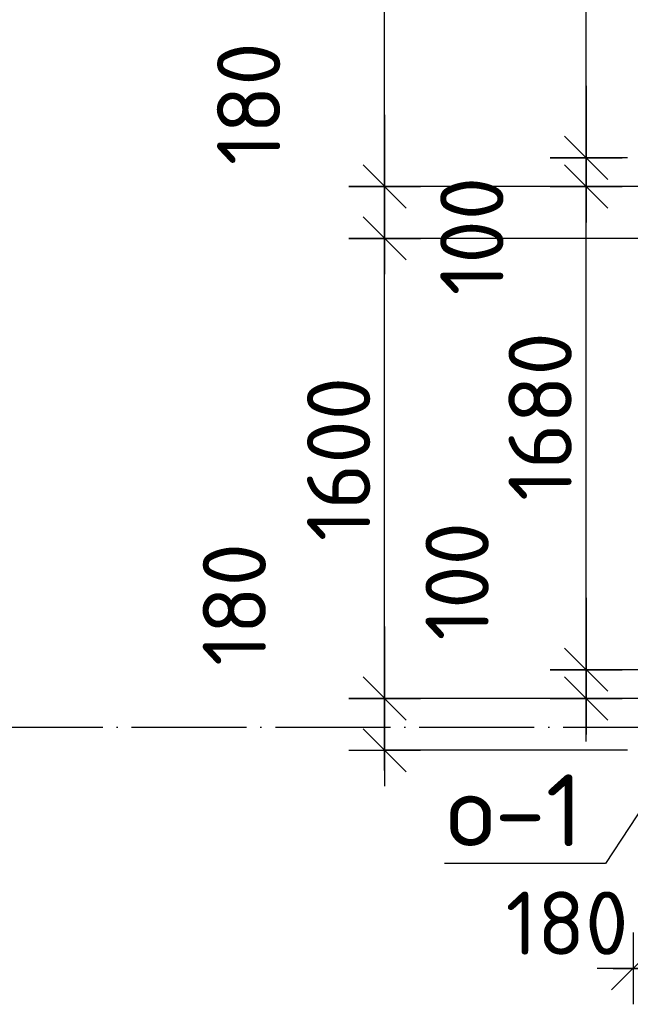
# Model space of a CAD drawing. Header units: millimetres. Extents: x 40580 to 559114, y -343730 to 81020.
# Tile 80 of 256: x 207798 to 209921, y -74567 to -71144. Entities that reach past the tile are written whole.
import ezdxf
from ezdxf.enums import TextEntityAlignment as Align

# ---------------------------------------------------------------- set-up
doc = ezdxf.new("R2010")
doc.units = ezdxf.units.MM
doc.linetypes.add('______11', pattern=[500, 400, -50, 0, -50])
doc.linetypes.add('______5', pattern=[1100, 800, -100, 100, -100])
for name, color, linetype in [('___________________', 253, '______5'), ('______________________', 7, 'Continuous'), ('_________________________0', 7, 'Continuous')]:
    doc.layers.add(name, color=color, linetype=linetype)
doc.styles.add('ISOCPEUR', font='isocpeur.ttf')

# ---------------------------------------------------------------- blocks, each defined once
blk = doc.blocks.new('ALL_ML_STRICH')
at = {"color": 0, "linetype": 'ByBlock', "lineweight": -2}
for p, q in [((0, -0.5), (0, 0.5)), ((-0.3, -0.3), (0.3, 0.3)), ((-1, 0), (0.5, 0))]:
    blk.add_line(p, q, dxfattribs=at)

msp = doc.modelspace()

# ---------------------------------------------------------------- linework, layer by layer
at = {"layer": '___________________', "color": 253, "linetype": '______11'}
msp.add_line((177180.5, -73604.1), (224260.5, -73604.1), dxfattribs=at)
msp.add_line((177180.5, -73604.1), (224260.5, -73604.1), dxfattribs=at)
at = {"layer": '______________________', "color": 7, "linetype": 'Continuous'}
for p, q in [((209767.1, -71624.1), (209767.1, -68884.1)), ((209066.7, -71724.1), (209066.7, -69064.1)), ((209767.1, -71724.1), (209767.1, -71624.1)), ((209066.7, -71904.1), (209066.7, -71724.1)), ((209767.1, -73404.1), (209767.1, -71724.1)), ((209066.7, -73504.1), (209066.7, -71904.1)), ((209767.1, -73504.1), (209767.1, -73404.1)), ((209066.7, -73684.1), (209066.7, -73504.1))]:
    msp.add_line(p, q, dxfattribs=at)
at = {"layer": '______________________', "color": 253, "linetype": 'Continuous'}
for p, q in [((209910.5, -71624.1), (209767.1, -71624.1)), ((209910.5, -71624.1), (209767.1, -71624.1)), ((210090.5, -71724.1), (209066.7, -71724.1)), ((210090.5, -71724.1), (209066.7, -71724.1)), ((209910.5, -71724.1), (209767.1, -71724.1)), ((209910.5, -71724.1), (209767.1, -71724.1)), ((210090.5, -71904.1), (209066.7, -71904.1)), ((210090.5, -71904.1), (209066.7, -71904.1)), ((209960.5, -73404.1), (209767.1, -73404.1)), ((209960.5, -73404.1), (209767.1, -73404.1)), ((210090.5, -73504.1), (209066.7, -73504.1)), ((210090.5, -73504.1), (209066.7, -73504.1)), ((209960.5, -73504.1), (209767.1, -73504.1)), ((209910.5, -73684.1), (209066.7, -73684.1))]:
    msp.add_line(p, q, dxfattribs=at)
at = {"layer": '_________________________0', "color": 7, "linetype": 'Continuous'}
for p, q in [((210147.3, -73598.6), (209834.4, -74078)), ((209834.4, -74078), (209274.4, -74078))]:
    msp.add_line(p, q, dxfattribs=at)

# ---------------------------------------------------------------- block references
at = {"layer": '______________________', "color": 7, "linetype": 'Continuous', "xscale": 250, "yscale": 250, "zscale": 250}
for p, rotation in [((209767.1, -71624.1), 270), ((209066.7, -71724.1), 270), ((209767.1, -71724.1), 270), ((209767.1, -71624.1), 90), ((209066.7, -71724.1), 90), ((209767.1, -71724.1), 90), ((209066.7, -71904.1), 270), ((209066.7, -71904.1), 90), ((209767.1, -73404.1), 270), ((209066.7, -73504.1), 270), ((209767.1, -73504.1), 270), ((209767.1, -73404.1), 90), ((209066.7, -73504.1), 90), ((209066.7, -73684.1), 270), ((209930.5, -74442.4), 180)]:
    msp.add_blockref('ALL_ML_STRICH', p, dxfattribs=dict(at, rotation=rotation))
msp.add_blockref('ALL_ML_STRICH', (210110.5, -74442.4), dxfattribs=at)

# ---------------------------------------------------------------- texts
at = {"layer": '______________________', "color": 7, "style": 'ISOCPEUR'}
for s, p in [('180', (208704, -71649.7)), ('100', (209479.8, -72102.2)), ('1680', (209717.1, -72817.1)), ('1600', (209016.7, -72957.1)), ('100', (209428.6, -73302.2)), ('180', (208654.3, -73390.5))]:
    msp.add_text(s, height=220, rotation=90, dxfattribs=at).set_placement(p)
msp.add_text('180', height=220, dxfattribs=at).set_placement((209487, -74395.2))
at = {"layer": '_________________________0', "color": 7, "linetype": 'Continuous', "style": 'ISOCPEUR'}
msp.add_text('о-1', height=250, dxfattribs=at).set_placement((209281.9, -74018), (209756.9, -74018), align=Align.FIT)

doc.saveas('drawing.dxf')
